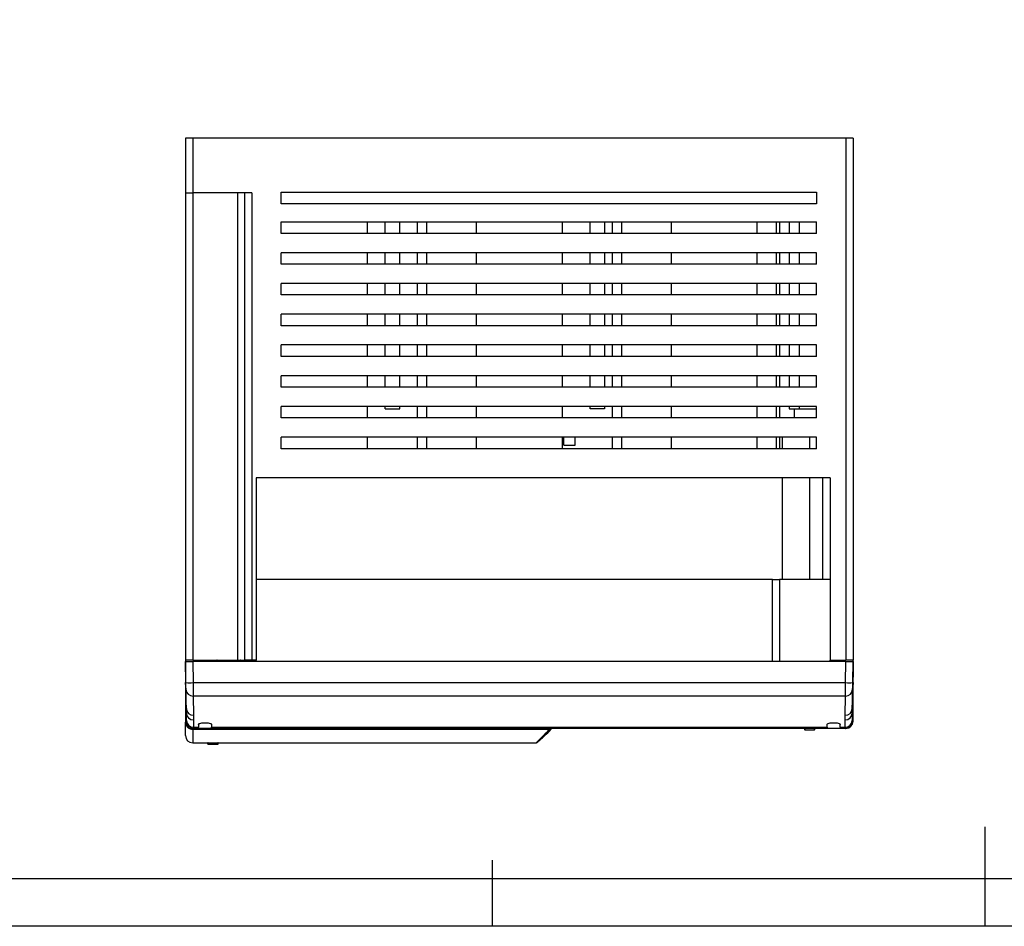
# Model space of a CAD drawing. Header units: millimetres. Extents: x 932 to 1479, y 0 to 387.
# Tile 2 of 11: x 1072 to 1208, y 0 to 126. Entities that reach past the tile are written whole.
import ezdxf

# ---------------------------------------------------------------- set-up
doc = ezdxf.new("R2010")
doc.units = ezdxf.units.MM
doc.header["$LTSCALE"] = 2
doc.layers.add('HMI-D4', color=250, linetype='Continuous')

msp = doc.modelspace()

# ---------------------------------------------------------------- linework, layer by layer
at = {"color": 7, "linetype": 'Continuous', "lineweight": 25}
for p, q in [((1095.66, 109.49), (1094.66, 109.49)), ((1094.66, 109.49), (1094.66, 101.89)), ((1095.66, 109.49), (1095.66, 101.89)), ((1186.36, 109.49), (1095.66, 109.49)), ((1186.36, 109.49), (1186.36, 36.99)), ((1187.36, 109.49), (1186.36, 109.49)), ((1187.36, 109.49), (1187.36, 36.99)), ((1094.66, 101.89), (1095.66, 101.89)), ((1094.66, 101.89), (1094.66, 36.99)), ((1103.86, 101.89), (1095.66, 101.89)), ((1095.66, 101.89), (1095.66, 36.99)), ((1101.86, 101.89), (1101.86, 36.99)), ((1102.86, 101.89), (1102.86, 36.99)), ((1103.86, 101.89), (1103.86, 36.99)), ((1107.96, 101.99), (1182.26, 101.99)), ((1107.96, 100.39), (1107.96, 101.99)), ((1182.26, 101.99), (1182.26, 100.39)), ((1182.26, 100.39), (1107.96, 100.39)), ((1107.96, 96.26), (1107.96, 97.86)), ((1107.96, 97.86), (1182.26, 97.86)), ((1119.93, 96.26), (1119.93, 97.86)), ((1122.4, 96.26), (1122.4, 97.86)), ((1124.4, 96.26), (1124.4, 97.86)), ((1126.83, 97.86), (1126.83, 96.26)), ((1128.13, 97.86), (1128.13, 96.26)), ((1135.03, 97.86), (1135.03, 96.26)), ((1146.99, 96.26), (1146.99, 97.86)), ((1150.85, 96.26), (1150.85, 97.86)), ((1152.85, 97.86), (1152.85, 96.26)), ((1153.89, 97.86), (1153.89, 96.26)), ((1155.19, 97.86), (1155.19, 96.26)), ((1162.09, 97.86), (1162.09, 96.26)), ((1174.06, 96.26), (1174.06, 97.86)), ((1177.16, 97.86), (1177.16, 96.26)), ((1178.46, 97.86), (1178.46, 96.26)), ((1179.89, 97.86), (1179.89, 96.26)), ((1182.26, 96.26), (1182.26, 97.86)), ((1182.26, 96.26), (1107.96, 96.26)), ((1182.26, 93.58), (1107.96, 93.58)), ((1107.96, 91.98), (1107.96, 93.58)), ((1119.93, 91.98), (1119.93, 93.58)), ((1122.4, 91.98), (1122.4, 93.58)), ((1124.4, 91.98), (1124.4, 93.58)), ((1126.83, 93.58), (1126.83, 91.98)), ((1128.13, 93.58), (1128.13, 91.98)), ((1135.03, 93.58), (1135.03, 91.98)), ((1146.99, 91.98), (1146.99, 93.58)), ((1150.85, 91.98), (1150.85, 93.58)), ((1152.85, 93.58), (1152.85, 91.98)), ((1153.89, 93.58), (1153.89, 91.98)), ((1155.19, 93.58), (1155.19, 91.98)), ((1162.09, 93.58), (1162.09, 91.98)), ((1174.06, 91.98), (1174.06, 93.58)), ((1177.16, 93.58), (1177.16, 91.98)), ((1178.46, 93.58), (1178.46, 91.98)), ((1179.89, 93.58), (1179.89, 91.98)), ((1182.26, 91.98), (1182.26, 93.58)), ((1182.26, 91.98), (1107.96, 91.98)), ((1182.26, 89.31), (1107.96, 89.31)), ((1107.96, 87.71), (1107.96, 89.31)), ((1119.93, 87.71), (1119.93, 89.31)), ((1122.4, 87.71), (1122.4, 89.31)), ((1124.4, 87.71), (1124.4, 89.31)), ((1126.83, 89.31), (1126.83, 87.71)), ((1128.13, 89.31), (1128.13, 87.71)), ((1135.03, 89.31), (1135.03, 87.71)), ((1146.99, 87.71), (1146.99, 89.31)), ((1150.85, 87.71), (1150.85, 89.31)), ((1152.85, 89.31), (1152.85, 87.71)), ((1153.89, 89.31), (1153.89, 87.71)), ((1155.19, 89.31), (1155.19, 87.71)), ((1162.09, 89.31), (1162.09, 87.71)), ((1174.06, 87.71), (1174.06, 89.31)), ((1177.16, 89.31), (1177.16, 87.71)), ((1178.46, 89.31), (1178.46, 87.71)), ((1179.89, 89.31), (1179.89, 87.71)), ((1182.26, 87.71), (1182.26, 89.31)), ((1182.26, 87.71), (1107.96, 87.71)), ((1182.26, 85.04), (1107.96, 85.04)), ((1107.96, 83.44), (1107.96, 85.04)), ((1119.93, 83.44), (1119.93, 85.04)), ((1122.4, 83.44), (1122.4, 85.04)), ((1124.4, 83.44), (1124.4, 85.04)), ((1126.83, 85.04), (1126.83, 83.44)), ((1128.13, 85.04), (1128.13, 83.44)), ((1135.03, 85.04), (1135.03, 83.44)), ((1146.99, 83.44), (1146.99, 85.04)), ((1150.85, 83.44), (1150.85, 85.04)), ((1152.85, 85.04), (1152.85, 83.44)), ((1153.89, 85.04), (1153.89, 83.44)), ((1155.19, 85.04), (1155.19, 83.44)), ((1162.09, 85.04), (1162.09, 83.44)), ((1174.06, 83.44), (1174.06, 85.04)), ((1177.16, 85.04), (1177.16, 83.44)), ((1178.46, 85.04), (1178.46, 83.44)), ((1179.89, 85.04), (1179.89, 83.44)), ((1182.26, 83.44), (1182.26, 85.04)), ((1182.26, 83.44), (1107.96, 83.44)), ((1182.26, 80.77), (1107.96, 80.77)), ((1107.96, 79.17), (1107.96, 80.77)), ((1119.93, 79.17), (1119.93, 80.77)), ((1122.4, 79.17), (1122.4, 80.77)), ((1124.4, 79.17), (1124.4, 80.77)), ((1126.83, 80.77), (1126.83, 79.17)), ((1128.13, 80.77), (1128.13, 79.17)), ((1135.03, 80.77), (1135.03, 79.17)), ((1146.99, 79.17), (1146.99, 80.77)), ((1150.85, 79.17), (1150.85, 80.77)), ((1152.85, 80.77), (1152.85, 79.17)), ((1153.89, 80.77), (1153.89, 79.17)), ((1155.19, 80.77), (1155.19, 79.17)), ((1162.09, 80.77), (1162.09, 79.17)), ((1174.06, 79.17), (1174.06, 80.77)), ((1177.16, 80.77), (1177.16, 79.17)), ((1178.46, 80.77), (1178.46, 79.17)), ((1179.89, 80.77), (1179.89, 79.17)), ((1182.26, 79.17), (1182.26, 80.77)), ((1182.26, 79.17), (1107.96, 79.17)), ((1182.26, 76.49), (1107.96, 76.49)), ((1107.96, 74.89), (1107.96, 76.49)), ((1119.93, 74.89), (1119.93, 76.49)), ((1122.4, 74.89), (1122.4, 76.49)), ((1124.4, 74.89), (1124.4, 76.49)), ((1126.83, 76.49), (1126.83, 74.89)), ((1128.13, 76.49), (1128.13, 74.89)), ((1135.03, 76.49), (1135.03, 74.89)), ((1146.99, 74.89), (1146.99, 76.49)), ((1150.85, 74.89), (1150.85, 76.49)), ((1152.85, 76.49), (1152.85, 74.89)), ((1153.89, 76.49), (1153.89, 74.89)), ((1155.19, 76.49), (1155.19, 74.89)), ((1162.09, 76.49), (1162.09, 74.89)), ((1174.06, 74.89), (1174.06, 76.49)), ((1177.16, 76.49), (1177.16, 74.89)), ((1178.46, 76.49), (1178.46, 74.89)), ((1179.89, 76.49), (1179.89, 74.89)), ((1182.26, 74.89), (1182.26, 76.49)), ((1182.26, 74.89), (1107.96, 74.89)), ((1182.26, 72.22), (1107.96, 72.22)), ((1107.96, 70.62), (1107.96, 72.22)), ((1119.93, 70.62), (1119.93, 72.22)), ((1122.4, 71.89), (1122.4, 72.22)), ((1122.4, 71.89), (1124.4, 71.89)), ((1124.4, 71.89), (1124.4, 72.22)), ((1126.83, 72.22), (1126.83, 70.62)), ((1128.13, 72.22), (1128.13, 70.62)), ((1135.03, 72.22), (1135.03, 70.62)), ((1146.99, 70.62), (1146.99, 72.22)), ((1150.85, 71.89), (1150.85, 72.22)), ((1152.85, 71.89), (1150.85, 71.89)), ((1152.85, 72.22), (1152.85, 71.89)), ((1153.89, 72.22), (1153.89, 70.62)), ((1155.19, 72.22), (1155.19, 70.62)), ((1162.09, 72.22), (1162.09, 70.62)), ((1174.06, 70.62), (1174.06, 72.22)), ((1177.16, 72.22), (1177.16, 70.62)), ((1178.46, 72.22), (1178.46, 71.89)), ((1178.46, 71.89), (1179.89, 71.89)), ((1179.89, 72.22), (1179.89, 71.89)), ((1179.89, 71.89), (1182.26, 71.89)), ((1182.26, 70.62), (1182.26, 72.22)), ((1182.26, 70.62), (1107.96, 70.62)), ((1182.26, 67.95), (1107.96, 67.95)), ((1107.96, 66.35), (1107.96, 67.95)), ((1119.93, 66.35), (1119.93, 67.95)), ((1126.83, 67.95), (1126.83, 66.35)), ((1128.13, 67.95), (1128.13, 66.35)), ((1135.03, 67.95), (1135.03, 66.35)), ((1146.99, 66.35), (1146.99, 67.95)), ((1147.19, 66.85), (1147.19, 67.95)), ((1148.79, 66.85), (1148.79, 67.95)), ((1153.89, 67.95), (1153.89, 66.35)), ((1155.19, 67.95), (1155.19, 66.35)), ((1162.09, 67.95), (1162.09, 66.35)), ((1174.06, 66.35), (1174.06, 67.95)), ((1177.16, 67.95), (1177.16, 66.35)), ((1177.56, 66.35), (1177.56, 67.95)), ((1182.26, 66.35), (1182.26, 67.95)), ((1182.26, 66.35), (1107.96, 66.35)), ((1147.19, 66.85), (1148.79, 66.85)), ((1184.16, 62.29), (1104.46, 62.29)), ((1104.46, 62.29), (1104.46, 36.99)), ((1177.56, 48.16), (1177.56, 62.29)), ((1183.16, 48.16), (1183.16, 62.29)), ((1184.16, 62.29), (1184.16, 36.99)), ((1176.16, 48.16), (1104.46, 48.16)), ((1176.16, 36.79), (1176.16, 48.16)), ((1176.16, 48.16), (1177.16, 48.16)), ((1177.16, 48.16), (1177.16, 36.79)), ((1184.16, 48.16), (1177.16, 48.16)), ((1095.66, 36.99), (1094.66, 36.99)), ((1094.66, 36.99), (1094.66, 36.79)), ((1095.66, 36.99), (1101.86, 36.99)), ((1096.46, 36.99), (1096.46, 36.79)), ((1098.22, 36.79), (1098.23, 36.99)), ((1101.86, 36.99), (1102.86, 36.99)), ((1103.86, 36.99), (1102.86, 36.99)), ((1104.46, 36.99), (1103.86, 36.99)), ((1104.46, 36.79), (1104.46, 36.99)), ((1184.16, 36.99), (1186.36, 36.99)), ((1184.16, 36.79), (1184.16, 36.99)), ((1185.56, 36.99), (1185.56, 36.79)), ((1187.36, 36.99), (1186.36, 36.99)), ((1187.36, 36.7), (1187.36, 36.99)), ((1094.71, 33.86), (1094.66, 36.79)), ((1094.66, 36.79), (1094.66, 36.5)), ((1094.78, 29.63), (1094.66, 36.5)), ((1094.66, 36.5), (1094.66, 34.62)), ((1095.66, 36.79), (1095.71, 33.85)), ((1186.36, 36.79), (1095.66, 36.79)), ((1186.31, 33.85), (1186.36, 36.79)), ((1187.24, 29.63), (1187.36, 36.5)), ((1187.36, 36.79), (1187.31, 33.86)), ((1187.36, 36.5), (1187.36, 36.79)), ((1187.36, 36.79), (1187.36, 36.5)), ((1187.36, 34.79), (1187.36, 36.7)), ((1187.36, 36.5), (1187.36, 34.62)), ((1187.36, 36.5), (1187.36, 34.62)), ((1094.66, 34.66), (1094.66, 34.25)), ((1094.66, 34.25), (1094.66, 33.4)), ((1187.36, 34.25), (1187.36, 34.79)), ((1187.36, 33.4), (1187.36, 34.25)), ((1094.66, 33.4), (1094.66, 32.24)), ((1094.77, 30.27), (1094.73, 32.92)), ((1095.71, 33.85), (1186.31, 33.85)), ((1187.29, 32.92), (1187.25, 30.27)), ((1187.36, 32.24), (1187.36, 33.4)), ((1094.66, 32.24), (1094.66, 28.49)), ((1094.7, 32.09), (1094.72, 30.69)), ((1186.29, 31.97), (1095.73, 31.97)), ((1095.73, 31.97), (1095.77, 29.32)), ((1186.25, 29.32), (1186.29, 31.97)), ((1187.33, 32.09), (1187.3, 30.69)), ((1187.36, 28.49), (1187.36, 32.24)), ((1094.78, 28.61), (1094.78, 29.63)), ((1187.24, 29.63), (1187.24, 28.61)), ((1094.66, 26.49), (1094.66, 28.36)), ((1094.76, 28.47), (1094.78, 28.47)), ((1095.77, 27.49), (1095.66, 27.49)), ((1145.01, 27.36), (1095.66, 27.36)), ((1095.78, 27.49), (1095.77, 27.49)), ((1095.78, 28.68), (1095.78, 27.66)), ((1095.78, 27.66), (1096.46, 27.66)), ((1096.46, 27.49), (1095.78, 27.49)), ((1096.46, 28.05), (1096.46, 27.66)), ((1096.46, 27.49), (1096.46, 27.66)), ((1185.56, 27.49), (1096.46, 27.49)), ((1098.26, 28.05), (1098.26, 27.66)), ((1098.26, 27.66), (1183.76, 27.66)), ((1098.26, 27.55), (1098.26, 27.66)), ((1098.26, 27.55), (1183.76, 27.55)), ((1145.01, 27.16), (1145.01, 27.36)), ((1180.59, 27.49), (1180.59, 27.29)), ((1180.64, 27.49), (1180.64, 27.29)), ((1181.98, 27.29), (1181.98, 27.49)), ((1182.03, 27.29), (1182.03, 27.49)), ((1183.76, 27.66), (1183.76, 28.05)), ((1183.76, 27.66), (1183.76, 27.55)), ((1185.56, 27.66), (1185.56, 28.05)), ((1185.56, 27.66), (1186.24, 27.66)), ((1185.56, 27.66), (1185.56, 27.53)), ((1185.56, 27.53), (1185.56, 27.53)), ((1185.56, 27.53), (1185.56, 27.49)), ((1186.24, 27.49), (1185.56, 27.49)), ((1186.24, 27.66), (1186.24, 28.68)), ((1186.25, 27.49), (1186.24, 27.49)), ((1186.36, 27.49), (1186.25, 27.49)), ((1187.24, 28.47), (1187.26, 28.47)), ((1180.64, 27.29), (1180.59, 27.29)), ((1180.64, 27.29), (1181.98, 27.29)), ((1182.03, 27.29), (1181.98, 27.29)), ((1095.66, 25.49), (1097.76, 25.49)), ((1097.76, 25.29), (1097.76, 25.49)), ((1097.76, 25.29), (1099.2, 25.29)), ((1097.76, 25.29), (1097.76, 25.29)), ((1097.83, 25.49), (1097.83, 25.29)), ((1099.17, 25.29), (1099.17, 25.49)), ((1099.2, 25.49), (1143.36, 25.49)), ((1099.2, 25.29), (1099.2, 25.49))]:
    msp.add_line(p, q, dxfattribs=at)
at = {"color": 8, "linetype": 'Continuous', "lineweight": 25}
for p, q in [((1176.66, 97.86), (1176.66, 96.26)), ((1176.66, 93.58), (1176.66, 91.98)), ((1176.66, 89.31), (1176.66, 87.71)), ((1176.66, 85.04), (1176.66, 83.44)), ((1176.66, 80.77), (1176.66, 79.17)), ((1176.66, 76.49), (1176.66, 74.89)), ((1176.66, 72.22), (1176.66, 70.62)), ((1179.16, 71.89), (1179.16, 70.62)), ((1176.66, 67.95), (1176.66, 66.35)), ((1181.36, 66.35), (1181.36, 67.95)), ((1181.36, 48.16), (1181.36, 62.29)), ((1100.66, 36.81), (1100.66, 36.99)), ((1187.36, 36.7), (1187.36, 36.7)), ((1187.36, 36.5), (1187.36, 36.5)), ((1187.36, 34.79), (1187.36, 34.79)), ((1187.36, 34.62), (1187.36, 34.62)), ((1094.67, 28.36), (1094.66, 28.36)), ((1095.66, 27.49), (1095.66, 27.36)), ((1095.66, 27.36), (1095.66, 25.49)), ((1145.01, 27.36), (1145.01, 27.49))]:
    msp.add_line(p, q, dxfattribs=at)
at = {"color": 7, "linetype": 'Continuous', "lineweight": 25}
for centre, radius, start, end in [((1095.3, 43.41), 9.57, 266.5052, 272.4949), ((1095.71, 32.96), 0.983, 181.9883, 271.0326), ((1186.31, 32.96), 0.983, 268.9674, 358.0117), ((1186.73, 43.41), 9.57, 267.5051, 273.4948), ((1095.76, 30.3), 0.983, 181.9883, 271.0326), ((1186.26, 30.3), 0.983, 268.9674, 358.0117), ((1095.76, 29.66), 0.984, 182.0616, 270.9588), ((1186.26, 29.66), 0.984, 269.0412, 357.9384), ((1095.66, 28.49), 1, 180, 236.5203), ((1095.77, 28.64), 0.984, 182.0616, 270.9588), ((1095.78, 28.49), 1, 180.9997, 269.9997), ((1145.01, 27.64), 0.5, 315, 341.6867), ((1186.26, 28.64), 0.984, 269.0412, 357.9384), ((1186.24, 28.49), 1, 270.0003, 359.0003), ((1186.36, 28.49), 1, 270, 0), ((1095.66, 26.49), 1, 180, 270), ((1145.05, 27.61), 0.447, 264.8214, 314.4972)]:
    msp.add_arc(centre, radius, start, end, dxfattribs=at)
at = {"color": 8, "linetype": 'Continuous', "lineweight": 25}
for centre, radius, start, end in [((1145.01, 27.87), 0.513, 269.8032, 311.2056), ((1145.02, 27.66), 0.499, 269.3728, 339.3058)]:
    msp.add_arc(centre, radius, start, end, dxfattribs=at)
at = {"color": 7, "linetype": 'Continuous', "lineweight": 25}
for points, knots in [([(1100.66, 36.81), (1100.54, 36.81), (1100.3, 36.81), (1099.96, 36.83), (1099.65, 36.86), (1099.4, 36.9), (1099.19, 36.93), (1099.07, 36.96), (1099.01, 36.98), (1099.02, 36.98), (1099.02, 36.98)], [0, 0, 0, 0, 0.138, 0.276157, 0.413961, 0.552378, 0.690382, 0.828295, 0.966796, 1, 1, 1, 1]), ([(1102.3, 36.98), (1102.3, 36.98), (1102.31, 36.98), (1102.26, 36.96), (1102.13, 36.93), (1101.93, 36.9), (1101.67, 36.86), (1101.36, 36.83), (1101.02, 36.81), (1100.78, 36.81), (1100.66, 36.81)], [0, 0, 0, 0, 0.033207, 0.171189, 0.309342, 0.44765, 0.585852, 0.723974, 0.862006, 1, 1, 1, 1]), ([(1094.66, 36.79), (1094.66, 36.79), (1094.68, 36.79), (1094.78, 36.79), (1094.86, 36.79), (1095.05, 36.79), (1095.17, 36.79), (1095.42, 36.79), (1095.54, 36.79), (1095.66, 36.79)], [0, 0, 0, 0, 0.25, 0.25, 0.5, 0.5, 0.75, 0.75, 1, 1, 1, 1]), ([(1186.36, 36.79), (1186.48, 36.79), (1186.61, 36.79), (1186.85, 36.79), (1186.97, 36.79), (1187.17, 36.79), (1187.24, 36.79), (1187.34, 36.79), (1187.36, 36.79), (1187.36, 36.79)], [0, 0, 0, 0, 0.25, 0.25, 0.5, 0.5, 0.75, 0.75, 1, 1, 1, 1]), ([(1094.66, 34.62), (1094.66, 34.57), (1094.66, 34.47), (1094.66, 34.22), (1094.67, 34.06), (1094.67, 33.88)], [0, 0, 0, 0, 0.5, 0.5, 1, 1, 1, 1]), ([(1187.35, 33.88), (1187.36, 34.06), (1187.36, 34.22), (1187.36, 34.47), (1187.36, 34.57), (1187.36, 34.62)], [0, 0, 0, 0, 0.5, 0.5, 1, 1, 1, 1]), ([(1094.67, 33.59), (1094.68, 33.38), (1094.68, 33.13), (1094.69, 32.62), (1094.69, 32.35), (1094.7, 32.09)], [0, 0, 0, 0, 0.5, 0.5, 1, 1, 1, 1]), ([(1094.73, 32.92), (1094.73, 32.95), (1094.73, 32.99), (1094.73, 33.11), (1094.72, 33.18), (1094.72, 33.36), (1094.72, 33.45), (1094.72, 33.66), (1094.71, 33.76), (1094.71, 33.86)], [0, 0, 0, 0, 0.25, 0.25, 0.5, 0.5, 0.75, 0.75, 1, 1, 1, 1]), ([(1095.71, 33.85), (1095.71, 33.42), (1095.72, 33), (1095.72, 32.33), (1095.73, 32.08), (1095.73, 31.97)], [0, 0, 0, 0, 0.5, 0.5, 1, 1, 1, 1]), ([(1186.29, 31.97), (1186.3, 32.08), (1186.3, 32.33), (1186.3, 33), (1186.31, 33.42), (1186.31, 33.85)], [0, 0, 0, 0, 0.5, 0.5, 1, 1, 1, 1]), ([(1187.31, 33.86), (1187.31, 33.76), (1187.31, 33.66), (1187.3, 33.45), (1187.3, 33.36), (1187.3, 33.18), (1187.3, 33.11), (1187.29, 32.99), (1187.29, 32.95), (1187.29, 32.92)], [0, 0, 0, 0, 0.25, 0.25, 0.5, 0.5, 0.75, 0.75, 1, 1, 1, 1]), ([(1187.33, 32.09), (1187.33, 32.35), (1187.33, 32.62), (1187.34, 33.13), (1187.35, 33.38), (1187.35, 33.59)], [0, 0, 0, 0, 0.5, 0.5, 1, 1, 1, 1]), ([(1094.77, 28.54), (1094.77, 28.54), (1094.77, 28.55), (1094.77, 28.6), (1094.77, 28.64), (1094.77, 28.79), (1094.77, 28.89), (1094.76, 29.14), (1094.76, 29.29), (1094.76, 29.59), (1094.75, 29.74), (1094.75, 29.99), (1094.75, 30.08), (1094.74, 30.23), (1094.74, 30.27), (1094.74, 30.33), (1094.74, 30.34), (1094.74, 30.34)], [0, 0, 0, 0, 0.125, 0.125, 0.25, 0.25, 0.375, 0.375, 0.5, 0.5, 0.625, 0.625, 0.75, 0.75, 0.875, 0.875, 1, 1, 1, 1]), ([(1094.74, 30.34), (1094.74, 30.34), (1094.74, 30.33), (1094.74, 30.27), (1094.74, 30.23), (1094.74, 30.08), (1094.74, 29.99), (1094.75, 29.74), (1094.75, 29.59), (1094.75, 29.29), (1094.76, 29.14), (1094.76, 28.89), (1094.76, 28.79), (1094.77, 28.64), (1094.77, 28.6), (1094.77, 28.55), (1094.77, 28.54), (1094.77, 28.54)], [0, 0, 0, 0, 0.125, 0.125, 0.25, 0.25, 0.375, 0.375, 0.5, 0.5, 0.625, 0.625, 0.75, 0.75, 0.875, 0.875, 1, 1, 1, 1]), ([(1187.25, 28.54), (1187.25, 28.54), (1187.25, 28.55), (1187.25, 28.6), (1187.26, 28.64), (1187.26, 28.79), (1187.26, 28.89), (1187.27, 29.14), (1187.27, 29.29), (1187.27, 29.59), (1187.28, 29.74), (1187.28, 29.99), (1187.28, 30.08), (1187.28, 30.23), (1187.28, 30.27), (1187.28, 30.33), (1187.28, 30.34), (1187.28, 30.34)], [0, 0, 0, 0, 0.125, 0.125, 0.25, 0.25, 0.375, 0.375, 0.5, 0.5, 0.625, 0.625, 0.75, 0.75, 0.875, 0.875, 1, 1, 1, 1]), ([(1187.28, 30.34), (1187.28, 30.34), (1187.28, 30.33), (1187.28, 30.27), (1187.28, 30.23), (1187.28, 30.08), (1187.27, 29.99), (1187.27, 29.74), (1187.27, 29.59), (1187.26, 29.29), (1187.26, 29.14), (1187.25, 28.89), (1187.25, 28.79), (1187.25, 28.64), (1187.25, 28.6), (1187.25, 28.55), (1187.25, 28.54), (1187.25, 28.54)], [0, 0, 0, 0, 0.125, 0.125, 0.25, 0.25, 0.375, 0.375, 0.5, 0.5, 0.625, 0.625, 0.75, 0.75, 0.875, 0.875, 1, 1, 1, 1]), ([(1095.66, 27.36), (1095.63, 27.36), (1095.56, 27.36), (1095.45, 27.38), (1095.35, 27.41), (1095.24, 27.45), (1095.13, 27.51), (1095.03, 27.59), (1094.93, 27.68), (1094.84, 27.79), (1094.76, 27.91), (1094.71, 28.05), (1094.67, 28.2), (1094.66, 28.31), (1094.66, 28.36)], [0, 0, 0, 0, 0.0633505, 0.1302766, 0.2008026, 0.2749489, 0.3527327, 0.4341682, 0.5192675, 0.6080403, 0.7004945, 0.7966362, 0.8964702, 1, 1, 1, 1]), ([(1095.18, 27.68), (1095.16, 27.7), (1095.11, 27.73), (1095.04, 27.79), (1094.99, 27.86), (1094.94, 27.93), (1094.88, 28.02), (1094.82, 28.15), (1094.78, 28.3), (1094.77, 28.42), (1094.76, 28.47)], [0, 0, 0, 0, 0.10238, 0.203342, 0.303031, 0.401598, 0.4992, 0.677039, 0.843496, 1, 1, 1, 1]), ([(1095.78, 27.66), (1095.78, 27.64), (1095.78, 27.6), (1095.78, 27.56), (1095.78, 27.53), (1095.78, 27.5), (1095.78, 27.49), (1095.78, 27.49), (1095.78, 27.49)], [0, 0, 0, 0, 0.166007, 0.332278, 0.498813, 0.665612, 0.832674, 1, 1, 1, 1]), ([(1096.46, 28.05), (1096.46, 28.07), (1096.47, 28.09), (1096.52, 28.14), (1096.57, 28.17), (1096.71, 28.22), (1096.81, 28.24), (1097.06, 28.28), (1097.21, 28.29), (1097.51, 28.29), (1097.66, 28.28), (1097.91, 28.24), (1098.01, 28.22), (1098.15, 28.17), (1098.2, 28.14), (1098.25, 28.09), (1098.26, 28.07), (1098.26, 28.05)], [0, 0, 0, 0, 0.125, 0.125, 0.25, 0.25, 0.375, 0.375, 0.5, 0.5, 0.625, 0.625, 0.75, 0.75, 0.875, 0.875, 1, 1, 1, 1]), ([(1183.76, 28.05), (1183.76, 28.08), (1183.78, 28.11), (1183.87, 28.17), (1183.94, 28.2), (1184.11, 28.24), (1184.22, 28.26), (1184.44, 28.29), (1184.55, 28.29), (1184.66, 28.29)], [0, 0, 0, 0, 0.25, 0.25, 0.5, 0.5, 0.75, 0.75, 1, 1, 1, 1]), ([(1184.66, 28.29), (1184.77, 28.29), (1184.88, 28.29), (1185.1, 28.26), (1185.21, 28.24), (1185.39, 28.2), (1185.45, 28.17), (1185.54, 28.11), (1185.56, 28.08), (1185.56, 28.05)], [0, 0, 0, 0, 0.25, 0.25, 0.5, 0.5, 0.75, 0.75, 1, 1, 1, 1]), ([(1186.24, 27.49), (1186.24, 27.49), (1186.24, 27.49), (1186.24, 27.5), (1186.24, 27.53), (1186.24, 27.56), (1186.24, 27.6), (1186.24, 27.64), (1186.24, 27.66)], [0, 0, 0, 0, 0.167326, 0.334388, 0.501187, 0.667722, 0.833993, 1, 1, 1, 1]), ([(1187.26, 28.47), (1187.26, 28.44), (1187.25, 28.37), (1187.24, 28.28), (1187.21, 28.18), (1187.18, 28.09), (1187.12, 27.99), (1187.05, 27.88), (1186.96, 27.77), (1186.88, 27.71), (1186.84, 27.68)], [0, 0, 0, 0, 0.092787, 0.18884, 0.288506, 0.392094, 0.499881, 0.664728, 0.831203, 1, 1, 1, 1]), ([(1143.36, 25.49), (1143.41, 25.52), (1143.52, 25.56), (1143.94, 25.92), (1144.53, 26.47), (1145.09, 27.01), (1145.36, 27.29)], [0, 0, 0, 0, 0.247812, 0.496228, 0.746487, 1, 1, 1, 1]), ([(1143.36, 25.49), (1143.37, 25.49), (1143.37, 25.49), (1143.38, 25.5), (1143.4, 25.52), (1143.42, 25.55), (1143.46, 25.58), (1143.5, 25.62), (1143.55, 25.67), (1143.6, 25.73), (1143.67, 25.8), (1143.74, 25.87), (1143.82, 25.95), (1143.9, 26.04), (1143.99, 26.13), (1144.1, 26.23), (1144.2, 26.34), (1144.32, 26.46), (1144.44, 26.59), (1144.57, 26.72), (1144.71, 26.86), (1144.86, 27.01), (1144.96, 27.11), (1145.01, 27.16)], [0, 0, 0, 0, 0.0470233, 0.0940549, 0.1411029, 0.1881755, 0.2352809, 0.2824273, 0.3296228, 0.3768756, 0.4241938, 0.4715854, 0.5190585, 0.5666209, 0.6142808, 0.6620459, 0.7099241, 0.7579232, 0.8060509, 0.8543149, 0.9027227, 0.9512819, 1, 1, 1, 1]), ([(1097.83, 25.49), (1097.82, 25.49), (1097.8, 25.49), (1097.77, 25.49), (1097.76, 25.49), (1097.76, 25.49)], [0, 0, 0, 0, 0.5, 0.5, 1, 1, 1, 1]), ([(1097.76, 25.29), (1097.76, 25.29), (1097.77, 25.29), (1097.8, 25.29), (1097.82, 25.29), (1097.83, 25.29)], [0, 0, 0, 0, 0.5, 0.5, 1, 1, 1, 1])]:
    msp.add_open_spline(points, degree=3, knots=knots, dxfattribs=at)
for points in [[(1094.67, 33.59), (1094.67, 33.69), (1094.67, 33.78), (1094.67, 33.88)], [(1187.35, 33.88), (1187.35, 33.78), (1187.35, 33.69), (1187.35, 33.59)], [(1094.72, 30.69), (1094.73, 30.36), (1094.73, 30.03), (1094.74, 29.73)], [(1094.78, 29.63), (1094.78, 29.84), (1094.78, 30.05), (1094.77, 30.27)], [(1187.25, 30.27), (1187.24, 30.05), (1187.24, 29.84), (1187.24, 29.63)], [(1187.28, 29.73), (1187.29, 30.03), (1187.29, 30.36), (1187.3, 30.69)], [(1094.76, 28.47), (1094.76, 28.82), (1094.75, 29.26), (1094.74, 29.73)], [(1095.77, 29.32), (1095.78, 29.1), (1095.78, 28.89), (1095.78, 28.68)], [(1186.24, 28.68), (1186.24, 28.89), (1186.24, 29.1), (1186.25, 29.32)], [(1187.28, 29.73), (1187.27, 29.26), (1187.27, 28.82), (1187.26, 28.47)], [(1094.78, 28.47), (1094.78, 28.47), (1094.78, 28.52), (1094.78, 28.61)], [(1187.24, 28.61), (1187.24, 28.52), (1187.24, 28.47), (1187.24, 28.47)], [(1097.83, 25.49), (1098.28, 25.49), (1098.73, 25.49), (1099.17, 25.49)], [(1099.17, 25.29), (1098.73, 25.29), (1098.28, 25.29), (1097.83, 25.29)], [(1099.2, 25.49), (1099.2, 25.49), (1099.19, 25.49), (1099.17, 25.49)], [(1099.17, 25.29), (1099.19, 25.29), (1099.2, 25.29), (1099.2, 25.29)]]:
    msp.add_open_spline(points, degree=3, dxfattribs=at)
at = {"layer": 'HMI-D4', "color": 0}
for points in [[(1479.35, 386.98), (1479.35, 0), (932.05, 0), (932.05, 386.98)], [(1472.75, 380.38), (1472.75, 6.6), (938.65, 6.6), (938.65, 380.38)]]:
    msp.add_lwpolyline(points, close=True, dxfattribs=at)
for points in [[(1205.7, 0), (1205.7, 13.82)], [(1137.29, 0), (1137.29, 9.21)]]:
    msp.add_lwpolyline(points, dxfattribs=at)

doc.saveas('drawing.dxf')
